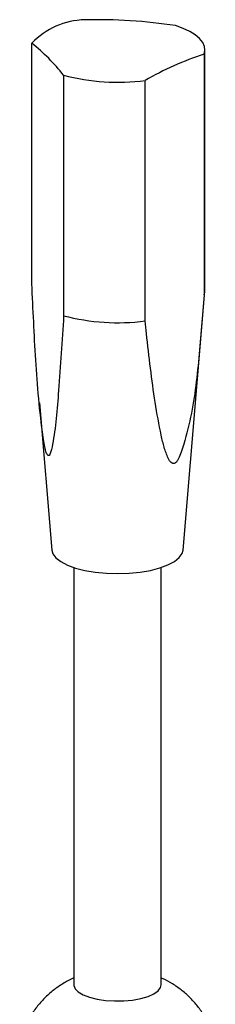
# Model space of a CAD drawing. Header units: millimetres. Extents: x 3826.016 to 3826.061, y 1906.247 to 1906.438.
# Tile 10 of 10: x 3826.029 to 3826.047, y 1906.348 to 1906.438. Entities that reach past the tile are written whole.
import ezdxf

# ---------------------------------------------------------------- set-up
doc = ezdxf.new("R2010")
doc.units = ezdxf.units.MM
doc.layers.add('SANINDUSA', color=3, linetype='Continuous')

msp = doc.modelspace()

# ---------------------------------------------------------------- linework, layer by layer
at = {"layer": 'SANINDUSA'}
for p, q in [((3826.030292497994, 1906.413989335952), (3826.030292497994, 1906.43604487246)), ((3826.046050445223, 1906.435033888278), (3826.046050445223, 1906.412978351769)), ((3826.046128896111, 1906.413392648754), (3826.046128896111, 1906.435448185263)), ((3826.033200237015, 1906.433112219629), (3826.033200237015, 1906.411056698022)), ((3826.040653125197, 1906.41057853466), (3826.040653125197, 1906.432634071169)), ((3826.04412597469, 1906.389562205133), (3826.046125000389, 1906.413300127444)), ((3826.030995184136, 1906.403059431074), (3826.032131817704, 1906.389562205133)), ((3826.034128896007, 1906.387973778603), (3826.034128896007, 1906.349695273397)), ((3826.042128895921, 1906.349695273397), (3826.042128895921, 1906.387973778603))]:
    msp.add_line(p, q, dxfattribs=at)
at = {"layer": 'SANINDUSA', "flags": 128}
for points in [[(3826.046050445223, 1906.435033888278), (3826.046127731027, 1906.435397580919), (3826.046083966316, 1906.435762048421), (3826.045919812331, 1906.436121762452), (3826.045637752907, 1906.436471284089), (3826.045242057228, 1906.43680532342), (3826.044738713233, 1906.43711882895), (3826.044135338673, 1906.43740704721), (3826.043441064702, 1906.437665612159)], [(3826.046050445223, 1906.412978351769), (3826.046127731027, 1906.413342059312), (3826.046128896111, 1906.413392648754)], [(3826.032131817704, 1906.389562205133), (3826.03222337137, 1906.389238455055), (3826.032497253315, 1906.388864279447), (3826.032942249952, 1906.388513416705), (3826.033544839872, 1906.388196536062), (3826.034286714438, 1906.387923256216), (3826.035145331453, 1906.387701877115), (3826.036094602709, 1906.387539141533), (3826.037105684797, 1906.387439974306), (3826.038147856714, 1906.387407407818), (3826.039189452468, 1906.387442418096), (3826.040198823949, 1906.387543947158)], [(3826.040198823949, 1906.387543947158), (3826.04114530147, 1906.387708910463), (3826.042000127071, 1906.38793228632), (3826.042737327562, 1906.388207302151), (3826.043334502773, 1906.388525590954), (3826.043773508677, 1906.388877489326), (3826.044041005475, 1906.389252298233), (3826.04412597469, 1906.389562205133)], [(3826.034128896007, 1906.349695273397), (3826.034131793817, 1906.3496388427), (3826.034250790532, 1906.349332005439), (3826.034539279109, 1906.349041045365), (3826.034984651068, 1906.34877867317), (3826.035567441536, 1906.348556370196), (3826.036262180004, 1906.348383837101), (3826.037038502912, 1906.348268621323), (3826.037862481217, 1906.348215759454), (3826.038698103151, 1906.348227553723), (3826.039508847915, 1906.348303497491)], [(3826.039508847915, 1906.348303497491), (3826.040259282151, 1906.348440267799), (3826.04091660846, 1906.348631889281), (3826.041452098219, 1906.348869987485), (3826.041842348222, 1906.3491441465), (3826.042070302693, 1906.349442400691), (3826.042128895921, 1906.349695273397)]]:
    msp.add_lwpolyline(points, dxfattribs=at)
at = {"layer": 'SANINDUSA'}
for centre, radius, start, end in [((3826.035326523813, 1906.431246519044), 0.006954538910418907, 91.56979667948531, 136.3730602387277), ((3826.036087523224, 1906.388039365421), 0.05016810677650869, 81.57133080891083, 91.0867695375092), ((3826.01940927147, 1906.42234625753), 0.01749561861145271, 37.97749419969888, 51.53368672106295), ((3826.054512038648, 1906.408733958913), 0.02762761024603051, 107.8347721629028, 120.1080792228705), ((3826.038153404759, 1906.451994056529), 0.01952069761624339, 255.3011056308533, 277.3572052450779), ((3826.03815342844, 1906.429938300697), 0.01952047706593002, 255.3008639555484, 277.3572187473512)]:
    msp.add_arc(centre, radius, start, end, dxfattribs=at)
for points, knots in [([(3826.033200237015, 1906.411056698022), (3826.033056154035, 1906.408758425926), (3826.032856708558, 1906.405577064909), (3826.032531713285, 1906.401614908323), (3826.032283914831, 1906.39966093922), (3826.03204911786, 1906.39853686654), (3826.031891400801, 1906.398252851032), (3826.031802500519, 1906.398218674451), (3826.031721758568, 1906.398280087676), (3826.031645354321, 1906.39843019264), (3826.03154638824, 1906.398731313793), (3826.031436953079, 1906.399242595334), (3826.031187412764, 1906.400859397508), (3826.030895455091, 1906.403487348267), (3826.030634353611, 1906.407012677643), (3826.030461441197, 1906.410501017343), (3826.030348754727, 1906.412827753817), (3826.030292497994, 1906.413989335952)], [0, 0, 0, 0, 0.2460452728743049, 0.3405857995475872, 0.4347962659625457, 0.4752000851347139, 0.4877417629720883, 0.4949672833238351, 0.501516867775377, 0.5088421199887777, 0.5160934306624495, 0.5344697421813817, 0.5575442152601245, 0.6674009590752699, 0.7778779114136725, 0.8891094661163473, 1, 1, 1, 1]), ([(3826.046050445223, 1906.412978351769), (3826.045966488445, 1906.412018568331), (3826.045797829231, 1906.410090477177), (3826.045580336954, 1906.407209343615), (3826.045271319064, 1906.404313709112), (3826.044775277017, 1906.401412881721), (3826.044223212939, 1906.399284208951), (3826.043776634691, 1906.398062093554), (3826.043587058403, 1906.397730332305), (3826.043446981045, 1906.397568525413), (3826.04330946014, 1906.397496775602), (3826.043173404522, 1906.397496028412), (3826.042964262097, 1906.397624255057), (3826.042676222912, 1906.398118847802), (3826.042381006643, 1906.398976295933), (3826.041988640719, 1906.400697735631), (3826.041547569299, 1906.403102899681), (3826.041133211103, 1906.406242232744), (3826.040852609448, 1906.408746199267), (3826.040695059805, 1906.410193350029), (3826.040653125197, 1906.41057853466)], [0, 0, 0, 0, 0.09241554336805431, 0.185651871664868, 0.2783292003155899, 0.3697287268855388, 0.4605926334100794, 0.4808420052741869, 0.4889326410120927, 0.4971067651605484, 0.5027356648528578, 0.5083552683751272, 0.5172538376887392, 0.5393973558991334, 0.581657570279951, 0.6241131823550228, 0.7357797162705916, 0.8476043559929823, 0.9594372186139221, 1, 1, 1, 1]), ([(3826.034128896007, 1906.350327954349), (3826.03410915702, 1906.350320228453), (3826.033759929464, 1906.350183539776), (3826.033124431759, 1906.349811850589), (3826.032241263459, 1906.349207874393), (3826.031436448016, 1906.348484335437), (3826.030718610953, 1906.347664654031), (3826.030100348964, 1906.346756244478), (3826.029607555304, 1906.345770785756), (3826.029301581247, 1906.344994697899), (3826.029205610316, 1906.344542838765), (3826.029186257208, 1906.344451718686)], [0, 0, 0, 0, 0.008012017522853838, 0.141750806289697, 0.2763383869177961, 0.4121480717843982, 0.5491127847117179, 0.6870267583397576, 0.8256689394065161, 0.9648451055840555, 1, 1, 1, 1]), ([(3826.047066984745, 1906.344450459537), (3826.047020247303, 1906.344644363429), (3826.046887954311, 1906.345193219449), (3826.04652798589, 1906.346044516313), (3826.046016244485, 1906.346982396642), (3826.045405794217, 1906.347829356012), (3826.044719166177, 1906.348581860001), (3826.0439692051, 1906.349239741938), (3826.043163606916, 1906.349792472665), (3826.042546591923, 1906.350151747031), (3826.042189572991, 1906.350297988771), (3826.042128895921, 1906.350322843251)], [0, 0, 0, 0, 0.07525834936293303, 0.2130230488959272, 0.3472917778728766, 0.4782904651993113, 0.6062376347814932, 0.7313979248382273, 0.8541676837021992, 0.9752151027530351, 1, 1, 1, 1])]:
    msp.add_open_spline(points, degree=3, knots=knots, dxfattribs=at)

doc.saveas('drawing.dxf')
